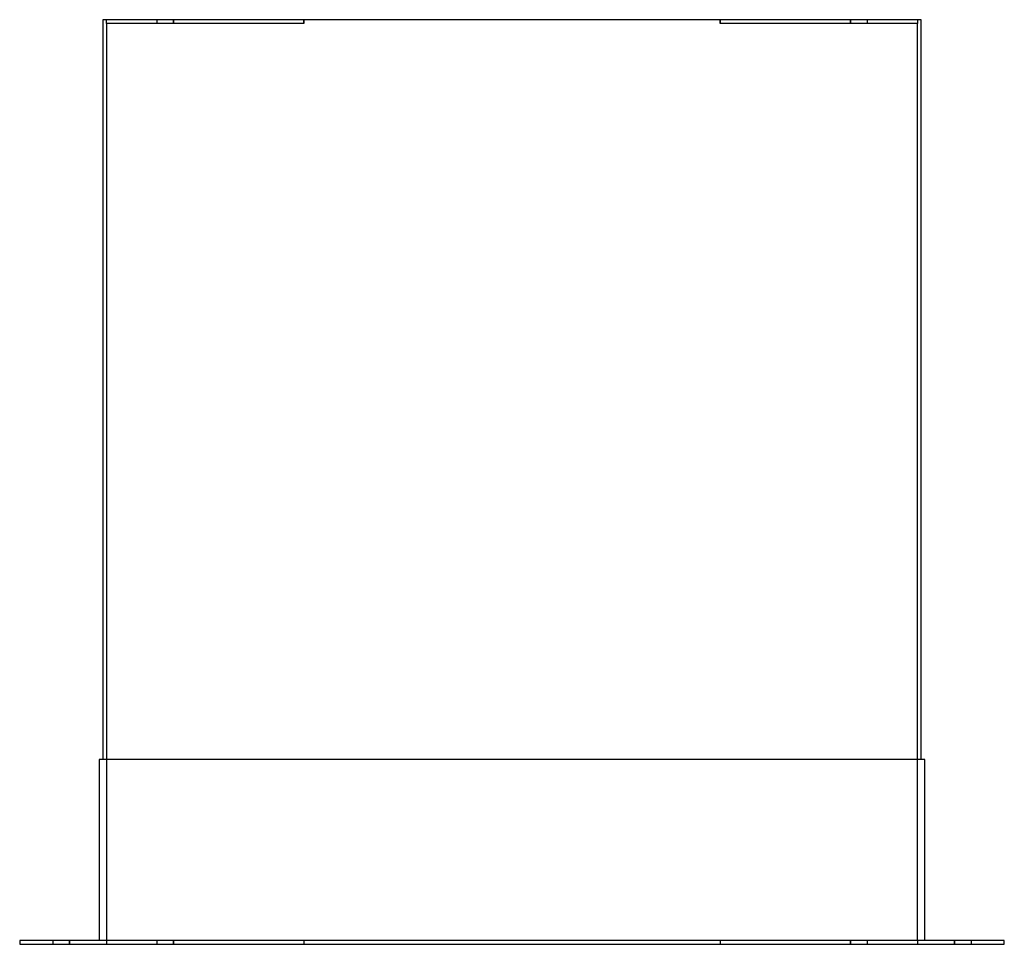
# Model space of a CAD drawing. Header units: millimetres. Extents: x -533 to 533, y 0 to 1000.
import ezdxf

# ---------------------------------------------------------------- set-up
doc = ezdxf.new("R2010")
doc.units = ezdxf.units.MM
doc.layers.add('HIDDEN', color=7, linetype='Continuous')
doc.layers.add('THICK', color=7, linetype='Continuous')

msp = doc.modelspace()

# ---------------------------------------------------------------- linework, layer by layer
at = {"layer": 'HIDDEN'}
for p, q in [((-442.5, 1000), (-442.5, 1000)), ((-438.5, 1000), (-438.5, 1000)), ((-438.5, 996), (-438.5, 1000)), ((-438.5, 996), (-438.5, 996)), ((-438.5, 996), (-438.5, 996)), ((-438.5, 996), (-438.5, 4)), ((-225.25, 996), (-438.5, 996)), ((-384, 1000), (-384, 996)), ((-384, 1000), (-384, 996)), ((-366, 996), (-366, 1000)), ((-366, 1000), (-366, 996)), ((-225.25, 996), (-225.25, 1000)), ((-225.25, 1000), (-225.25, 996)), ((225.25, 1000), (225.25, 996)), ((225.25, 996), (225.25, 1000)), ((438.5, 996), (225.25, 996)), ((366, 996), (366, 1000)), ((366, 1000), (366, 996)), ((384, 1000), (384, 996)), ((384, 1000), (384, 996)), ((438.5, 1000), (438.5, 1000)), ((438.5, 1000), (438.5, 996)), ((438.5, 4), (438.5, 996)), ((438.5, 996), (438.5, 996)), ((438.5, 996), (438.5, 996)), ((442.5, 1000), (442.5, 1000)), ((-446.5, 200), (-446.5, 200)), ((-442.5, 200), (-442.5, 200)), ((442.5, 200), (442.5, 200)), ((446.5, 200), (446.5, 200)), ((-532.5, 4), (-532.5, 4)), ((-532.5, 0), (-532.5, 0)), ((-496.5, 4), (-496.5, 0)), ((-496.5, 4), (-496.5, 0)), ((-478.5, 0), (-478.5, 4)), ((-478.5, 4), (-478.5, 0)), ((-446.5, 4), (-446.5, 4)), ((-438.5, 4), (-438.5, 4)), ((-225.25, 4), (-438.5, 4)), ((-438.5, 4), (-438.5, 4)), ((-438.5, 4), (-438.5, 0)), ((-438.5, 0), (-438.5, 0)), ((-384, 4), (-384, 0)), ((-384, 4), (-384, 0)), ((-366, 0), (-366, 4)), ((-366, 4), (-366, 0)), ((-225.25, 4), (-225.25, 0)), ((-225.25, 4), (-225.25, 0)), ((438.5, 4), (225.25, 4)), ((225.25, 4), (225.25, 0)), ((225.25, 4), (225.25, 0)), ((366, 0), (366, 4)), ((366, 4), (366, 0)), ((384, 4), (384, 0)), ((384, 4), (384, 0)), ((438.5, 4), (438.5, 4)), ((438.5, 4), (438.5, 4)), ((438.5, 4), (438.5, 0)), ((438.5, 0), (438.5, 0)), ((446.5, 4), (446.5, 4)), ((478.5, 0), (478.5, 4)), ((478.5, 4), (478.5, 0)), ((496.5, 4), (496.5, 0)), ((496.5, 4), (496.5, 0)), ((532.5, 4), (532.5, 4)), ((532.5, 0), (532.5, 0))]:
    msp.add_line(p, q, dxfattribs=at)
at = {"layer": 'THICK'}
for p, q in [((442.5, 1000), (-442.5, 1000)), ((-442.5, 1000), (-442.5, 200)), ((442.5, 200), (442.5, 1000)), ((446.5, 200), (-446.5, 200)), ((-446.5, 200), (-446.5, 4)), ((446.5, 4), (446.5, 200)), ((532.5, 4), (-532.5, 4)), ((-532.5, 4), (-532.5, 0)), ((-532.5, 0), (532.5, 0)), ((532.5, 0), (532.5, 4))]:
    msp.add_line(p, q, dxfattribs=at)

doc.saveas('drawing.dxf')
